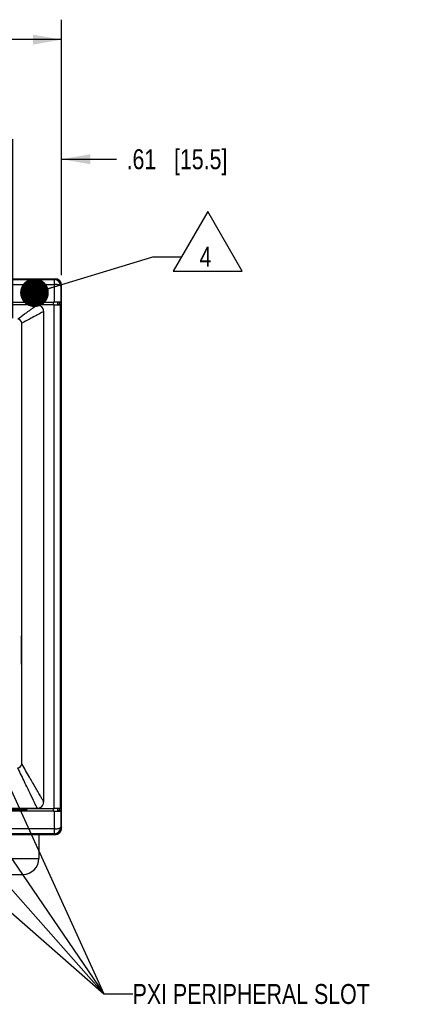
# Model space of a CAD drawing. Header units: inches. Extents: x 0 to 34, y 0 to 22.
# Tile 21 of 43: x 8.5 to 11, y 11.6 to 17.8. Entities that reach past the tile are written whole.
import ezdxf

# ---------------------------------------------------------------- set-up
doc = ezdxf.new("R2010")
doc.units = ezdxf.units.IN
doc.header["$LTSCALE"] = 1.87
doc.header["$MEASUREMENT"] = 0
doc.layers.get('0').update_dxf_attribs({"linetype": 'CONTINUOUS'})
for name, color, linetype in [('02___PRT_ALL_AXES', 7, 'CONTINUOUS'), ('3_ALL_AXES', 7, 'CONTINUOUS'), ('DETAIL', 7, 'CONTINUOUS'), ('DIMENSIONS', 7, 'CONTINUOUS')]:
    doc.layers.add(name, color=color, linetype=linetype)
doc.styles.get("Standard").update_dxf_attribs({"font": 'txt', "width": 0.8})
doc.dimstyles.new('DIMSTYLE_1', dxfattribs={"dimtxt": 0.125, "dimasz": 0.18, "dimexe": 0.18, "dimexo": 0.0625, "dimgap": 0.09, "dimtad": 0, "dimtih": 1, "dimtoh": 1, "dimlfac": 2, "dimzin": 4, "dimdsep": 46, "dimtxsty": 'STANDARD', "dimblk": '_FILLED', "dimblk1": '_FILLED', "dimblk2": '_FILLED', "dimcen": 0.09, "dimadec": 0, "dimazin": 0, "dimtfac": 1, "dimtofl": 0, "dimtmove": 0, "dimatfit": 3, "dimldrblk": '_FILLED', "dimfxl": 1, "dimtolj": 1, "dimtzin": 4, "dimarcsym": 0})
doc.dimstyles.get("Standard").update_dxf_attribs({"dimtxt": 0.125, "dimasz": 0.18, "dimexe": 0.18, "dimexo": 0.0625, "dimgap": 0.09, "dimtad": 0, "dimtih": 1, "dimtoh": 1, "dimdec": 3, "dimzin": 4, "dimdsep": 46, "dimtxsty": 'STANDARD', "dimblk": '_FILLED', "dimblk1": '_FILLED', "dimblk2": '_FILLED', "dimcen": 0.09, "dimadec": 0, "dimazin": 0, "dimtol": 1, "dimtp": 0.01, "dimtm": 0.01, "dimtfac": 1, "dimtdec": 3, "dimtofl": 0, "dimtmove": 0, "dimatfit": 3, "dimldrblk": '_FILLED', "dimfxl": 1, "dimtolj": 1, "dimtzin": 4, "dimarcsym": 0})

# ---------------------------------------------------------------- blocks, each defined once
blk = doc.blocks.new('_FILLED')
at = {"color": 0, "linetype": 'BYBLOCK'}
blk.add_solid([(0, 0), (-1, 0.174), (-1, -0.174)], dxfattribs=at)
blk = doc.blocks.new('*D0')
at = {"layer": 'DIMENSIONS', "color": 2, "linetype": 'CONTINUOUS'}
for p, q in [((3.7281, 16.2219), (3.7281, 17.8244)), ((8.7881, 16.2219), (8.7881, 17.8244)), ((3.7281, 17.6994), (5.6331, 17.6994)), ((8.7881, 17.6994), (6.8831, 17.6994))]:
    blk.add_line(p, q, dxfattribs=at)
at = {"layer": 'DIMENSIONS', "color": 2, "linetype": 'CONTINUOUS', "xscale": 0.18, "yscale": 0.18, "zscale": 0.18, "rotation": 180}
blk.add_blockref('_FILLED', (3.7281, 17.6994), dxfattribs=at)
at = {"layer": 'DIMENSIONS', "color": 2, "linetype": 'CONTINUOUS', "xscale": 0.18, "yscale": 0.18, "zscale": 0.18}
blk.add_blockref('_FILLED', (8.7881, 17.6994), dxfattribs=at)
at = {"layer": 'DIMENSIONS', "color": 2, "linetype": 'CONTINUOUS', "insert": (6.2581, 17.7619), "char_height": 0.125, "width": 1.125, "attachment_point": 2, "line_spacing_factor": 0.9}
blk.add_mtext('10.12{\\Ftxt.shx;\\W1.000000;\\H0.125000; }[257]', dxfattribs=at)
blk = doc.blocks.new('*D20')
at = {"layer": 'DIMENSIONS', "color": 2, "linetype": 'CONTINUOUS'}
for p, q in [((8.4831, 15.9529), (8.4831, 17.0744)), ((8.7881, 16.2219), (8.7881, 17.0744)), ((8.4831, 16.9494), (8.1231, 16.9494)), ((8.7881, 16.9494), (9.1335, 16.9494))]:
    blk.add_line(p, q, dxfattribs=at)
at = {"layer": 'DIMENSIONS', "color": 2, "linetype": 'CONTINUOUS', "xscale": 0.18, "yscale": 0.18, "zscale": 0.18}
blk.add_blockref('_FILLED', (8.4831, 16.9494), dxfattribs=at)
at = {"layer": 'DIMENSIONS', "color": 2, "linetype": 'CONTINUOUS', "xscale": 0.18, "yscale": 0.18, "zscale": 0.18, "rotation": 180}
blk.add_blockref('_FILLED', (8.7881, 16.9494), dxfattribs=at)
at = {"layer": 'DIMENSIONS', "color": 2, "linetype": 'CONTINUOUS', "insert": (9.196, 17.0119), "char_height": 0.125, "width": 1.025, "attachment_point": 1, "line_spacing_factor": 0.9}
blk.add_mtext('.61{\\Ftxt.shx;\\W1.000000;\\H0.125000; }[15.5]', dxfattribs=at)
blk = doc.blocks.new('FLAG_TRIANGLE_BL11', base_point=(9.6415, 16.4346))
at = {"layer": 'DETAIL', "color": 2, "linetype": 'CONTINUOUS'}
for p, q in [((9.7053, 16.6219), (9.489, 16.2472)), ((9.9216, 16.2472), (9.7053, 16.6219)), ((9.3614, 16.338), (9.5414, 16.338)), ((9.489, 16.2472), (9.9216, 16.2472))]:
    blk.add_line(p, q, dxfattribs=at)
at = {"layer": 'DETAIL', "color": 2, "linetype": 'CONTINUOUS', "width": 0.8}
blk.add_text('4', height=0.125, dxfattribs=at).set_placement((9.6536, 16.2755))

msp = doc.modelspace()

# ---------------------------------------------------------------- linework, layer by layer
at = {"color": 7, "linetype": 'CONTINUOUS'}
for p, q in [((3.76804, 16.19943), (8.74807, 16.19943)), ((3.77316, 16.19431), (8.74295, 16.19431)), ((8.74295, 16.19431), (8.74807, 16.19943)), ((8.74295, 16.16437), (8.74295, 16.19431)), ((3.77316, 16.16437), (8.74295, 16.16437)), ((8.78294, 16.15432), (8.78805, 16.15944)), ((8.78805, 16.05025), (8.78805, 16.15944)), ((3.7735, 16.05241), (8.74261, 16.05241)), ((8.74261, 16.037), (3.7735, 16.037)), ((3.77884, 16.05228), (8.73727, 16.05228)), ((8.63605, 16.03543), (5.52605, 16.03543)), ((8.67605, 12.91893), (8.67605, 15.99543)), ((8.73727, 16.03713), (8.73727, 16.05228)), ((8.74261, 12.8775), (8.74261, 16.037)), ((8.77555, 16.05025), (8.76474, 16.05205)), ((8.76474, 16.03734), (8.76474, 16.05205)), ((8.7765, 16.03916), (8.76556, 16.03734)), ((8.77555, 16.05025), (8.78805, 16.05025)), ((8.77555, 16.03916), (8.77555, 16.05025)), ((8.78805, 16.03916), (8.7765, 16.03916)), ((8.78259, 16.05207), (8.78805, 16.05025)), ((8.78805, 16.03916), (8.78259, 16.03734)), ((8.78259, 12.87716), (8.78259, 16.03734)), ((8.78805, 12.87534), (8.78805, 16.03916)), ((8.53855, 13.15843), (8.53855, 15.92043)), ((8.53762, 15.29512), (8.53762, 15.11924)), ((8.53805, 15.29468), (8.53762, 15.29512)), ((8.53805, 15.11968), (8.53762, 15.11924)), ((8.53805, 13.95918), (8.53762, 13.95962)), ((8.53762, 13.78374), (8.53762, 13.95962)), ((8.53805, 13.78418), (8.53762, 13.78374)), ((8.53829, 13.15843), (8.53855, 13.15843)), ((3.7735, 12.8775), (8.74261, 12.8775)), ((8.74261, 12.86195), (3.7735, 12.86195)), ((8.73727, 12.86208), (3.77884, 12.86208)), ((5.52605, 12.87893), (8.63605, 12.87893)), ((8.45711, 12.87243), (8.57188, 12.87243)), ((8.4659, 12.87562), (8.56221, 12.87562)), ((8.55383, 12.87575), (8.47327, 12.87575)), ((8.55383, 12.87575), (8.56196, 12.8771)), ((8.5703, 12.874), (8.56221, 12.87562)), ((8.5703, 12.874), (8.5703, 12.87737)), ((8.5703, 12.874), (8.57188, 12.87243)), ((8.57188, 12.87243), (8.57188, 12.87737)), ((8.73727, 12.86208), (8.73727, 12.87737)), ((8.76474, 12.86231), (8.76474, 12.87716)), ((8.77555, 12.86411), (8.76474, 12.86231)), ((8.7765, 12.87534), (8.76556, 12.87716)), ((8.77555, 12.86411), (8.77555, 12.87534)), ((8.78805, 12.86411), (8.77555, 12.86411)), ((8.7765, 12.87534), (8.78805, 12.87534)), ((8.78259, 12.87716), (8.78805, 12.87534)), ((8.78805, 12.86411), (8.78259, 12.86229)), ((8.78805, 12.75492), (8.78805, 12.86411)), ((8.74295, 12.74999), (3.77316, 12.74999)), ((8.74295, 12.72005), (3.77316, 12.72005)), ((8.74295, 12.72005), (8.74295, 12.74999)), ((8.74295, 12.72005), (8.74807, 12.71493)), ((8.78294, 12.76003), (8.78805, 12.75492)), ((3.76804, 12.71493), (8.74807, 12.71493))]:
    msp.add_line(p, q, dxfattribs=at)
at = {"color": 3, "linetype": 'CONTINUOUS'}
for p, q in [((8.78805, 12.86411), (8.78805, 12.87534)), ((8.64705, 12.7147), (8.53146, 12.7147)), ((8.64705, 12.7147), (8.64705, 12.71493))]:
    msp.add_line(p, q, dxfattribs=at)
at = {"color": 7, "linetype": 'CONTINUOUS'}
for centre, radius, start, end in [((8.74291, 16.15429), 0.04002, 0.049778, 89.950259), ((26.81013, 16.05313), 18.06752, 179.647237, 180.002296), ((23.77212, 16.05302), 14.98953, 179.612769, 180.00363), ((8.51355, 15.92043), 0.025, 0, 90), ((8.51355, 13.15843), 0.025, 270, 360), ((27.10178, 12.86212), 18.35917, 180.000518, 180.349937), ((24.01884, 12.86217), 15.23625, 179.999534, 180.384066), ((8.74291, 12.76007), 0.04002, 270.049666, 359.950334)]:
    msp.add_arc(centre, radius, start, end, dxfattribs=at)
at = {"color": 3, "linetype": 'CONTINUOUS'}
msp.add_arc((8.74805, 12.7547), 0.04, 270, 358.723983, dxfattribs=at)
at = {"color": 7, "linetype": 'CONTINUOUS'}
for centre, major_axis, ratio, start_param, end_param in [((8.74804, 16.15942), (0.0283, 0.0283), 0.999315, -0.7850555, 0.7850555), ((8.73727, 16.05204), (0.0275, 0), 0.0087269, 0.0523599, 1.5707963), ((8.74261, 16.03735), (0.04, 0), 0.0087269, -1.5707963, -0.0261799), ((8.73727, 12.86232), (0.0275, 0), 0.0087269, -1.5707963, -0.0523599), ((8.74261, 12.87715), (0.04, 0), 0.0087269, 0.0261799, 1.5707963), ((8.74804, 12.75494), (0.0283, -0.0283), 0.999315, -0.6452331, -0.0860988), ((8.74804, 12.75494), (-0.0283, 0.0283), 0.999315, -3.2276915, -2.7121374), ((8.74804, 12.75494), (0.0283, -0.0283), 0.999315, 0.4294552, 0.7588662), ((8.74804, 12.75494), (-0.0283, 0.0283), 0.999315, -2.3827265, -2.3565371), ((8.74804, 12.75494), (-0.0283, 0.0283), 0.999315, -3.9266482, -3.7868258)]:
    msp.add_ellipse(centre, major_axis=major_axis, ratio=ratio, start_param=start_param, end_param=end_param, dxfattribs=at)
for points, knots in [([(8.78294, 16.15432), (8.7829, 16.15463), (8.78266, 16.1553), (8.78197, 16.15625), (8.78093, 16.15722), (8.77894, 16.15859), (8.77555, 16.16004), (8.77058, 16.16147), (8.76462, 16.16265), (8.75785, 16.16359), (8.75054, 16.16426), (8.7455, 16.16441), (8.74295, 16.16437)], [0, 0, 0, 0, 0.0216823, 0.0487748, 0.0818648, 0.1211052, 0.2181939, 0.3399535, 0.4839317, 0.6458168, 0.8202382, 1, 1, 1, 1]), ([(8.63605, 16.03543), (8.63361, 16.03352), (8.62783, 16.02925), (8.61786, 16.02215), (8.60551, 16.01343), (8.59091, 16.00309), (8.57421, 15.99109), (8.54802, 15.97192), (8.52764, 15.95643), (8.51355, 15.94543)], [0, 0, 0, 0, 0.0611325, 0.1418705, 0.2415423, 0.3594593, 0.4949343, 0.6472903, 1, 1, 1, 1]), ([(8.67605, 15.99543), (8.67324, 15.99393), (8.66673, 15.99039), (8.6503, 15.98131), (8.62354, 15.96644), (8.58426, 15.94489), (8.55481, 15.92906), (8.53855, 15.92043)], [0, 0, 0, 0, 0.0611191, 0.1418881, 0.359581, 0.647479, 1, 1, 1, 1]), ([(8.67605, 15.99543), (8.67605, 15.9979), (8.6755, 16.00299), (8.67248, 16.013), (8.66658, 16.02231), (8.65815, 16.02909), (8.64887, 16.03394), (8.64107, 16.03543), (8.63605, 16.03543)], [0, 0, 0, 0, 0.1186754, 0.243552, 0.5003212, 0.6305875, 0.7592357, 1, 1, 1, 1]), ([(8.78259, 16.05207), (8.78256, 16.05208), (8.78247, 16.05209), (8.78228, 16.05211), (8.78199, 16.05212), (8.78143, 16.05215), (8.78051, 16.05217), (8.77914, 16.0522), (8.77743, 16.05223), (8.7754, 16.05226), (8.77306, 16.05229), (8.76939, 16.05232), (8.76423, 16.05236), (8.75748, 16.05239), (8.75019, 16.05241), (8.74516, 16.05241), (8.74261, 16.05241)], [0, 0, 0, 0, 0.0024676, 0.0072476, 0.0143306, 0.0236987, 0.0492109, 0.0835998, 0.1265176, 0.1775441, 0.23625, 0.3020789, 0.4524827, 0.6232493, 0.8082374, 1, 1, 1, 1]), ([(8.67605, 12.91893), (8.67321, 12.92376), (8.66669, 12.9351), (8.65567, 12.95453), (8.64207, 12.97864), (8.61905, 13.01936), (8.5845, 13.07992), (8.55491, 13.1307), (8.53855, 13.15843)], [0, 0, 0, 0, 0.0608631, 0.1420907, 0.242664, 0.3615618, 0.6502473, 1, 1, 1, 1]), ([(8.63605, 12.87893), (8.63359, 12.8841), (8.62779, 12.89616), (8.61297, 12.92681), (8.5888, 12.97676), (8.55372, 13.04952), (8.52774, 13.10372), (8.51355, 13.13343)], [0, 0, 0, 0, 0.0608593, 0.1420947, 0.3615935, 0.6502952, 1, 1, 1, 1]), ([(8.63605, 12.87893), (8.63852, 12.87893), (8.64359, 12.87949), (8.65358, 12.88248), (8.66517, 12.88975), (8.67247, 12.90134), (8.67549, 12.91135), (8.67605, 12.91645), (8.67605, 12.91893)], [0, 0, 0, 0, 0.1183198, 0.2432392, 0.4991469, 0.7555082, 0.880947, 1, 1, 1, 1]), ([(8.74261, 12.86195), (8.74516, 12.86195), (8.75019, 12.86195), (8.75748, 12.86197), (8.76423, 12.862), (8.76939, 12.86204), (8.77306, 12.86207), (8.7754, 12.8621), (8.77743, 12.86213), (8.77914, 12.86216), (8.78051, 12.86219), (8.78143, 12.86221), (8.78199, 12.86224), (8.78228, 12.86225), (8.78247, 12.86227), (8.78256, 12.86228), (8.78259, 12.86229)], [0, 0, 0, 0, 0.191763, 0.3767515, 0.5475181, 0.6979219, 0.7637508, 0.8224567, 0.8734831, 0.9164008, 0.9507896, 0.9763016, 0.9856697, 0.9927526, 0.9975325, 1, 1, 1, 1]), ([(8.74295, 12.74999), (8.7455, 12.7501), (8.75053, 12.7503), (8.75785, 12.75074), (8.76463, 12.75164), (8.77059, 12.75289), (8.77492, 12.7542), (8.77781, 12.75536), (8.77953, 12.7562), (8.78093, 12.75703), (8.78199, 12.75791), (8.78271, 12.75891), (8.7829, 12.75966), (8.78294, 12.76003)], [0, 0, 0, 0, 0.1795507, 0.3534975, 0.5149873, 0.6589839, 0.7809913, 0.8326001, 0.8773745, 0.9151323, 0.9466737, 0.973881, 1, 1, 1, 1])]:
    msp.add_open_spline(points, degree=3, knots=knots, dxfattribs=at)
at = {"layer": '02___PRT_ALL_AXES', "color": 3, "linetype": 'CONTINUOUS'}
for p, q in [((8.78805, 16.03916), (8.78805, 16.05025)), ((8.64705, 12.7147), (8.74805, 12.7147))]:
    msp.add_line(p, q, dxfattribs=at)
at = {"layer": '3_ALL_AXES', "color": 7, "linetype": 'CONTINUOUS'}
for p, q in [((8.35465, 12.7147), (8.53146, 12.7147)), ((8.6463, 12.7147), (8.6463, 12.5647)), ((8.2398, 12.5647), (8.6463, 12.5647)), ((8.3398, 12.4647), (8.5463, 12.4647))]:
    msp.add_line(p, q, dxfattribs=at)
msp.add_arc((8.5463, 12.5647), 0.1, 270, 360, dxfattribs=at)

# ---------------------------------------------------------------- block references
at = {"layer": 'DETAIL', "color": 2, "linetype": 'CONTINUOUS'}
msp.add_blockref('FLAG_TRIANGLE_BL11', (9.64149, 16.43456), dxfattribs=at)

# ---------------------------------------------------------------- texts
at = {"layer": 'DETAIL', "color": 2, "linetype": 'CONTINUOUS', "insert": (9.23413, 11.7772), "char_height": 0.125, "width": 1.9, "attachment_point": 1, "line_spacing_factor": 0.9}
msp.add_mtext('PXI PERIPHERAL SLOT', dxfattribs=at)

# ---------------------------------------------------------------- dimensions: what is measured, and where the dimension line sits
at = {"layer": 'DIMENSIONS', "color": 2, "linetype": 'CONTINUOUS'}
dim = msp.add_linear_dim(base=(8.78805, 17.69943), p1=(3.72805, 16.22194), p2=(8.78805, 16.22194), dimstyle='DIMSTYLE_1', dxfattribs=at)
dim.commit()
dim.dimension.update_dxf_attribs({"geometry": '*D0', "text_midpoint": (6.10805, 17.69943), "dimtype": 160})
dim = msp.add_linear_dim(base=(8.48305, 16.94943), p1=(8.78805, 16.22194), p2=(8.48305, 15.95293), angle=180, dimstyle='DIMSTYLE_1', dxfattribs=at)
dim.commit()
dim.dimension.update_dxf_attribs({"geometry": '*D20', "text_midpoint": (9.70852, 16.94943), "dimtype": 160})

# ---------------------------------------------------------------- leaders
at = {"layer": 'DETAIL', "color": 2, "linetype": 'CONTINUOUS'}
for points, override in [([(8.61837, 16.11248), (9.36141, 16.33804)], {"dimtad": 0, "dimldrblk": 'DOT'}), ([(7.09231, 13.43495), (9.05413, 11.7147), (9.23413, 11.7147)], {"dimtad": 0}), ([(7.52736, 13.43495), (9.05413, 11.7147), (9.23413, 11.7147)], {"dimtad": 0}), ([(7.88068, 13.43495), (9.05413, 11.7147), (9.23413, 11.7147)], {"dimtad": 0}), ([(8.26926, 13.43495), (9.05413, 11.7147), (9.23413, 11.7147)], {"dimtad": 0})]:
    msp.add_leader(points, dimstyle='STANDARD', override=override, dxfattribs=at)

doc.saveas('drawing.dxf')
